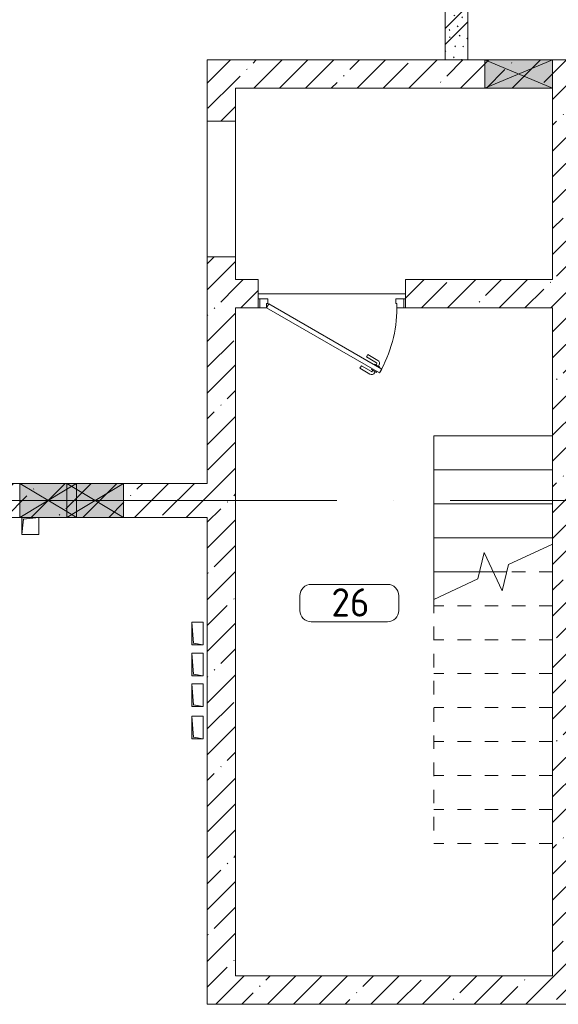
# Model space of a CAD drawing. Header units: millimetres. Extents: x -32229 to 192519, y -13689 to 125138.
# Tile 176 of 183: x 33580 to 38335, y 89600 to 98295. Entities that reach past the tile are written whole.
import ezdxf

# ---------------------------------------------------------------- set-up
doc = ezdxf.new("R2010")
doc.units = ezdxf.units.MM
for name, pattern in [('2_Пунктир_ 0_6 мм', [240, 120, -120]), ('ADSK_Линия сетки', [5000, 4000, -500, 0, -500]), ('ADSK_Сверху', [900, 600, -300]), ('Штриховая', [1000, 600, -400])]:
    doc.linetypes.add(name, pattern=pattern)
for name, color, linetype, lineweight in [('A-AREA-____-IDEN', 7, 'Continuous', 9), ('A-DOOR-____-MCUT', 7, 'Continuous', 9), ('A-DOOR-____-OTLN', 7, 'Continuous', 18), ('A-DOOR-FRAM-MCUT', 7, 'Continuous', 9), ('A-DOOR-OPNG-OTLN', 7, 'Continuous', 18), ('A-FLOR-____-OTLN', 7, 'Continuous', 18), ('A-GLAZ-____-MCUT', 7, 'Continuous', 9), ('A-GLAZ-____-OTLN', 7, 'Continuous', 18), ('A-WALL-____-MCUT', 7, 'Continuous', 40), ('A-WALL-____-PATT', 7, 'Continuous', 40), ('I-WALL-____-MCUT', 7, 'Continuous', 40), ('M-EQPM-____-OTLN', 7, 'Continuous', 18), ('S-GRID-____-OTLN', 7, 'Continuous', 9), ('S-STRS-____-MBND', 7, 'ADSK_Сверху', 18), ('S-STRS-____-OTLN', 7, 'Continuous', 18)]:
    doc.layers.add(name, color=color, linetype=linetype, lineweight=lineweight)
doc.styles.add('GOST Common_3', font='GOST_Common.ttf', dxfattribs={"height": 250})
pattern_1 = [(45, (0, 0), (-228.0985, 228.0985), []), (45, (228.1, 0), (-228.0985, 228.0985), [403.225, -80.645, 6.706, -73.939])]

# ---------------------------------------------------------------- blocks, each defined once
blk = doc.blocks.new('КР-Проем - Настраиваемый-3292093--01 ЭЛ')
at = {"layer": 'A-DOOR-OPNG-OTLN', "color": 253, "lineweight": 13, "true_color": 0xaaaaaa}
for p, q in [((-600, 125), (600, 125)), ((-600, -125), (600, -125))]:
    blk.add_line(p, q, dxfattribs=at)
blk = doc.blocks.new('АР_Дверь однопольная - 1300х2100h_лест__лифт_ холл-4751208--01 ЭЛ')
at = {"layer": 'A-DOOR-____-MCUT', "color": 253, "lineweight": 13, "true_color": 0xaaaaaa}
for p, q in [((-420.9, 700), (-440.9, 665.4)), ((575, 125), (-420.9, 700)), ((-440.9, 665.4), (555, 90.4)), ((555, 90.4), (575, 125))]:
    blk.add_line(p, q, dxfattribs=at)
at = {"layer": 'A-DOOR-____-OTLN', "color": 253, "lineweight": 5, "true_color": 0xaaaaaa}
for p, q in [((-384.5, 688.2), (-378.4, 698.6)), ((-248.7, 658.3), (-337.5, 709.6)), ((-419.3, 652.9), (-423.3, 645.9)), ((-423.3, 645.9), (-380, 620.9)), ((-412.5, 639.7), (-418.5, 629.3)), ((-399.3, 687.5), (-395.3, 694.4)), ((-390.8, 627.2), (-396.8, 616.8)), ((-395.3, 694.4), (-352, 669.4)), ((-306.2, 558.7), (-395, 610)), ((-380, 620.9), (-376, 627.9)), ((-362.8, 675.7), (-356.8, 686.1)), ((-352, 669.4), (-356, 662.5)), ((-261.2, 636.7), (-350, 687.9)), ((-261.2, 636.7), (-248.7, 658.3)), ((-318.7, 537.1), (-407.5, 588.3)), ((-306.2, 558.7), (-318.7, 537.1))]:
    blk.add_line(p, q, dxfattribs=at)
for centre, radius, start, end in [((575, 125), 1150, 150, 180), ((-352.5, 683.6), 30, 60, 150), ((-392.5, 614.3), 30, 150, 240), ((-392.5, 614.3), 4.99, 150, 240), ((-352.5, 683.6), 4.99, 60, 150)]:
    blk.add_arc(centre, radius, start, end, dxfattribs=at)
at = {"layer": 'A-DOOR-FRAM-MCUT', "color": 253, "lineweight": 13, "true_color": 0xaaaaaa}
for p, q in [((-635, 125), (-650, 125)), ((-575, 125), (-635, 125)), ((-635, 125), (-635, 45)), ((-575, 85), (-575, 125)), ((635, 125), (575, 125)), ((575, 125), (575, 85)), ((635, 45), (635, 125)), ((635, 125), (650, 125)), ((-635, 45), (-650, 45)), ((-635, 45), (-565, 45)), ((-565, 85), (-575, 85)), ((-565, 45), (-565, 85)), ((575, 85), (565, 85)), ((565, 85), (565, 45)), ((565, 45), (635, 45)), ((635, 45), (650, 45))]:
    blk.add_line(p, q, dxfattribs=at)
blk = doc.blocks.new('АР_Отверстие прямоугольное - ВК-4025875--01 ЭЛ')
at = {"layer": 'A-GLAZ-____-OTLN', "lineweight": 13, "true_color": 0xf0f0f0}
blk.add_hatch(color=7, dxfattribs=at).paths.add_polyline_path([(-175, 125), (-175, -125), (425, -125), (425, 125)])
at = {"layer": 'A-GLAZ-____-MCUT', "color": 253, "lineweight": 13, "true_color": 0xaaaaaa}
for p, q in [((-175, 125), (-175, -125)), ((425, 125), (425, -125))]:
    blk.add_line(p, q, dxfattribs=at)
at = {"layer": 'A-GLAZ-____-OTLN', "color": 253, "lineweight": 5, "true_color": 0xaaaaaa}
for p, q in [((425, 125), (-175, -125)), ((-175, 125), (425, -125))]:
    blk.add_line(p, q, dxfattribs=at)
at = {"layer": 'A-GLAZ-____-OTLN', "color": 253, "lineweight": 13, "true_color": 0xaaaaaa}
for p, q in [((425, 125), (-175, 125)), ((-175, 125), (-175, -125)), ((425, -125), (425, 125)), ((-175, -125), (425, -125))]:
    blk.add_line(p, q, dxfattribs=at)
blk = doc.blocks.new('АР_Отверстие прямоугольное - СС-4524793--01 ЭЛ')
at = {"layer": 'A-GLAZ-____-OTLN', "lineweight": 13, "true_color": 0xf0f0f0}
blk.add_hatch(color=7, dxfattribs=at).paths.add_polyline_path([(290, -150), (375, -150), (375, 150), (-125, 150), (-125, -150)])
at = {"layer": 'A-GLAZ-____-MCUT', "color": 253, "lineweight": 13, "true_color": 0xaaaaaa}
for p, q in [((-125, 150), (-125, -150)), ((375, 150), (375, -150))]:
    blk.add_line(p, q, dxfattribs=at)
at = {"layer": 'A-GLAZ-____-OTLN', "color": 253, "lineweight": 5, "true_color": 0xaaaaaa}
for p, q in [((-125, 150), (290, -99)), ((290, 99), (-125, -150)), ((375, 150), (290, 99)), ((290, -99), (375, -150))]:
    blk.add_line(p, q, dxfattribs=at)
at = {"layer": 'A-GLAZ-____-OTLN', "color": 253, "lineweight": 13, "true_color": 0xaaaaaa}
for p, q in [((290, 150), (-125, 150)), ((-125, 150), (-125, -150)), ((375, 150), (290, 150)), ((375, -150), (375, 150)), ((-125, -150), (290, -150)), ((290, -150), (375, -150))]:
    blk.add_line(p, q, dxfattribs=at)
blk = doc.blocks.new('АР_Канал вертикальный прямоугольный - ВК-5403405--01 ЭЛ')
at = {"layer": 'M-EQPM-____-OTLN', "lineweight": 13, "true_color": 0xe2e2e2}
blk.add_hatch(color=254, dxfattribs=at).paths.add_polyline_path([(-75, -75), (-60, 60), (75, 75), (-75, 75)])
at = {"layer": 'M-EQPM-____-OTLN', "color": 253, "lineweight": 13, "true_color": 0xaaaaaa}
for p, q in [((75, 75), (-75, 75)), ((-75, 75), (-75, -75)), ((75, 75), (-75, 75)), ((-75, 75), (-75, -75)), ((-75, -75), (-75, 75)), ((-75, 75), (75, 75)), ((-75, -75), (-60, 60)), ((-75, -75), (-60, 60)), ((-60, 60), (75, 75)), ((-60, 60), (75, 75)), ((75, -75), (75, 75)), ((75, 75), (75, -75)), ((-75, -75), (75, -75)), ((75, -75), (-75, -75))]:
    blk.add_line(p, q, dxfattribs=at)
blk = doc.blocks.new('АР_Канал вертикальный прямоугольный - СС-6262946--01 ЭЛ')
at = {"layer": 'M-EQPM-____-OTLN', "lineweight": 13, "true_color": 0xe2e2e2}
blk.add_hatch(color=254, dxfattribs=at).paths.add_polyline_path([(-100, 50), (-100, -50), (-85, 35), (100, 50)])
at = {"layer": 'M-EQPM-____-OTLN', "color": 253, "lineweight": 13, "true_color": 0xaaaaaa}
for p, q in [((100, 50), (-100, 50)), ((-100, 50), (-100, -50)), ((100, 50), (-100, 50)), ((-100, 50), (-100, -50)), ((-100, -50), (-100, 50)), ((-100, 50), (100, 50)), ((-100, -50), (-85, 35)), ((-100, -50), (-85, 35)), ((-85, 35), (100, 50)), ((-85, 35), (100, 50)), ((100, -50), (100, 50)), ((100, 50), (100, -50)), ((-100, -50), (100, -50)), ((100, -50), (-100, -50))]:
    blk.add_line(p, q, dxfattribs=at)
blk = doc.blocks.new('АР_Отверстие прямоугольное - ЭОМ-5444879--01 ЭЛ')
at = {"layer": 'A-GLAZ-____-OTLN', "lineweight": 13, "true_color": 0xf0f0f0}
blk.add_hatch(color=7, dxfattribs=at).paths.add_polyline_path([(375, -150), (375, 150), (-125, 150), (-125, -150)])
at = {"layer": 'A-GLAZ-____-MCUT', "color": 253, "lineweight": 13, "true_color": 0xaaaaaa}
for p, q in [((-125, 150), (-125, -150)), ((375, 150), (375, -150))]:
    blk.add_line(p, q, dxfattribs=at)
at = {"layer": 'A-GLAZ-____-OTLN', "color": 253, "lineweight": 5, "true_color": 0xaaaaaa}
for p, q in [((375, 150), (-125, -150)), ((-125, 150), (375, -150))]:
    blk.add_line(p, q, dxfattribs=at)
at = {"layer": 'A-GLAZ-____-OTLN', "color": 253, "lineweight": 13, "true_color": 0xaaaaaa}
for p, q in [((375, 150), (-125, 150)), ((-125, 150), (-125, -150)), ((375, -150), (375, 150)), ((-125, -150), (375, -150))]:
    blk.add_line(p, q, dxfattribs=at)
blk = doc.blocks.new('Наметкина 10_РД_АР_П_отсоединено_rvt-1--01 ЭЛ')
at = {"layer": 'A-WALL-____-PATT', "lineweight": 5, "true_color": 0xaaaaaa}
h = blk.add_hatch(dxfattribs=at)
h.set_pattern_fill('FP_6', color=253, style=0, pattern_type=2)
h.set_pattern_definition([(135, (300.56, 377.28), (-565.6854, 6e-14), [10, -790]), (135, (349.8, 474.73), (-565.6854, 6e-14), [10, -790]), (135, (423.93, 473.06), (-565.6854, 6e-14), [10, -790]), (135, (229.92, 447.9), (-565.6854, 6e-14), [10, -790]), (135, (155.08, 447.9), (-565.6854, 6e-14), [10, -790]), (135, (114.9, 369.03), (-565.6854, 6e-14), [10, -790]), (135, (132.43, 285.8), (-565.6854, 6e-14), [10, -790]), (135, (214.66, 322), (-565.6854, 6e-14), [10, -790]), (135, (198.16, 261.88), (-565.6854, 6e-14), [10, -790]), (135, (45.2, 272.9), (-565.6854, 6e-14), [10, -790]), (135, (42.32, 336.16), (-565.6854, 6e-14), [10, -790]), (135, (92.26, 192.24), (-565.6854, 6e-14), [10, -790]), (135, (7.07, 149.2), (-565.6854, 6e-14), [10, -790]), (135, (80.6, 95.1), (-565.6854, 6e-14), [10, -790]), (135, (79.53, 36.94), (-565.6854, 6e-14), [10, -790]), (135, (153.87, 74.56), (-565.6854, 6e-14), [10, -790]), (135, (228.35, 124.8), (-565.6854, 6e-14), [10, -790]), (135, (279.75, 180.4), (-565.6854, 6e-14), [10, -790]), (135, (282.9, 31.63), (-565.6854, 6e-14), [10, -790]), (135, (377.38, 53.45), (-565.6854, 6e-14), [10, -790]), (135, (352.28, 102.7), (-565.6854, 6e-14), [10, -790]), (135, (354.05, 0), (-565.6854, 6e-14), [10, -790]), (135, (553.23, 16.45), (-565.6854, 6e-14), [10, -790]), (135, (542.38, 63.45), (-565.6854, 6e-14), [10, -790]), (135, (536.58, 239.3), (-565.6854, 6e-14), [10, -790]), (135, (475.85, 203.9), (-565.6854, 6e-14), [10, -790]), (135, (475.85, 316.54), (-565.6854, 6e-14), [10, -790]), (135, (520.8, 408.7), (-565.6854, 6e-14), [10, -790]), (135, (551.1, 470.8), (-565.6854, 6e-14), [10, -790]), (135, (235.25, 537.93), (-565.6854, 6e-14), [10, -790]), (135, (407.25, 547.65), (-565.6854, 6e-14), [10, -790]), (135, (94.5, 558.6), (-565.6854, 6e-14), [10, -790]), (135, (46.4, 532.3), (-565.6854, 6e-14), [10, -790]), (135, (85.56, 465.04), (-565.6854, 6e-14), [10, -790]), (135, (355.53, 181.14), (-565.6854, 6e-14), [10, -790]), (135, (362.23, 243.6), (-565.6854, 6e-14), [10, -790]), (135, (413.45, 344.1), (-565.6854, 6e-14), [10, -790]), (135, (286.3, 273.25), (-565.6854, 6e-14), [10, -790]), (135, (423.02, 263.72), (-565.6854, 6e-14), [10, -790]), (135, (162.94, 190.2), (-565.6854, 6e-14), [10, -790]), (135, (470.25, 120.93), (-565.6854, 6e-14), [10, -790]), (135, (484.48, 9.78), (-565.6854, 6e-14), [10, -790]), (45, (0, 212.13), (-565.6854, 0), []), (45, (212.13, 0), (-565.6854, 0), []), (45, (353.55, 0), (-565.6854, 0), []), (45, (0, 353.55), (-565.6854, 0), [])])
h.paths.add_polyline_path([(37335.3, 97940), (37535.3, 97940), (37535.3, 103750), (37335.3, 103750), (37335.3, 98110.5)])
h = blk.add_hatch(dxfattribs=at)
h.set_pattern_fill('FP_1', color=253, style=0, pattern_type=2)
h.set_pattern_definition(pattern_1)
h.paths.add_polyline_path([(35485.3, 89850), (35485.3, 96200), (35235.3, 96200), (35235.3, 89850)])
h.paths.add_polyline_path([(35235.3, 97400), (35485.3, 97400), (35485.3, 97940), (35235.3, 97940)])
h = blk.add_hatch(dxfattribs=at)
h.set_pattern_fill('FP_1', color=253, style=0, pattern_type=2)
h.set_pattern_definition(pattern_1)
h.paths.add_polyline_path([(40795.3, 97690), (41135.3, 97690), (41135.3, 97940), (35485.3, 97940), (35485.3, 97690), (40636.6, 97690)])
h = blk.add_hatch(dxfattribs=at)
h.set_pattern_fill('FP_1', color=253, style=0, pattern_type=2)
h.set_pattern_definition(pattern_1)
h.paths.add_polyline_path([(38285.3, 89850), (38535.3, 89850), (38535.3, 97690), (38285.3, 97690), (38285.3, 92327.9)])
h = blk.add_hatch(dxfattribs=at)
h.set_pattern_fill('FP_1', color=253, style=0, pattern_type=2)
h.set_pattern_definition(pattern_1)
h.paths.add_polyline_path([(38285.3, 95750), (38285.3, 96000), (36985.3, 96000), (36985.3, 95750)])
h.paths.add_polyline_path([(35485.3, 95750), (35685.3, 95750), (35685.3, 96000), (35485.3, 96000)])
h = blk.add_hatch(dxfattribs=at)
h.set_pattern_fill('FP_1', color=253, style=0, pattern_type=2)
h.set_pattern_definition(pattern_1)
h.paths.add_polyline_path([(34080.3, 93900), (35235.3, 93900), (35235.3, 94200), (33135.3, 94200), (33135.3, 93900), (33995.3, 93900)])
h = blk.add_hatch(dxfattribs=at)
h.set_pattern_fill('FP_1', color=253, style=0, pattern_type=2)
h.set_pattern_definition(pattern_1)
h.paths.add_polyline_path([(43360.3, 89600), (43360.3, 89850), (39085.4, 89850), (39085.4, 89600), (40636.6, 89600)])
h.paths.add_polyline_path([(38985.4, 89600), (38985.4, 89850), (35235.3, 89850), (35235.3, 89600), (38935.3, 89600)])
at = {"layer": 'A-FLOR-____-OTLN', "color": 253, "lineweight": 13, "true_color": 0xaaaaaa}
for p, q in [((35685.3, 95875), (36985.3, 95875)), ((36985.3, 95875), (35685.3, 95875))]:
    blk.add_line(p, q, dxfattribs=at)
at = {"layer": 'A-WALL-____-MCUT', "color": 253, "lineweight": 13, "true_color": 0xaaaaaa}
for p, q in [((35235.3, 97940), (35235.3, 97400)), ((35485.3, 97940), (35235.3, 97940)), ((37685.3, 97940), (35485.3, 97940)), ((38285.3, 97940), (37685.3, 97940)), ((40495.3, 97940), (38285.3, 97940)), ((35485.3, 97690), (37685.3, 97690)), ((35485.3, 97400), (35485.3, 97690)), ((37685.3, 97690), (38285.3, 97690)), ((38285.3, 97690), (38285.3, 96000)), ((35235.3, 97400), (35485.3, 97400)), ((35235.3, 96200), (35235.3, 94200)), ((35485.3, 96200), (35235.3, 96200)), ((35485.3, 96000), (35485.3, 96200)), ((35685.3, 96000), (35485.3, 96000)), ((35685.3, 95750), (35685.3, 96000)), ((38285.3, 96000), (36985.3, 96000)), ((36985.3, 96000), (36985.3, 95750)), ((35485.3, 95750), (35685.3, 95750)), ((35485.3, 89850), (35485.3, 95750)), ((36985.3, 95750), (38285.3, 95750)), ((38285.3, 95750), (38285.3, 89850)), ((33580.3, 94200), (33135.3, 94200)), ((33995.3, 94200), (33580.3, 94200)), ((34080.3, 94200), (33995.3, 94200)), ((34495.3, 94200), (34080.3, 94200)), ((35235.3, 94200), (34495.3, 94200)), ((33135.3, 93900), (33580.3, 93900)), ((33580.3, 93900), (33995.3, 93900)), ((33995.3, 93900), (34080.3, 93900)), ((34080.3, 93900), (34495.3, 93900)), ((34495.3, 93900), (35235.3, 93900)), ((35235.3, 93900), (35235.3, 89850)), ((35235.3, 89850), (35235.3, 89600)), ((38285.3, 89850), (35485.3, 89850)), ((35235.3, 89600), (38935.3, 89600))]:
    blk.add_line(p, q, dxfattribs=at)
at = {"layer": 'I-WALL-____-MCUT', "color": 253, "lineweight": 13, "true_color": 0xaaaaaa}
for p, q in [((37335.3, 98530), (37335.3, 97940)), ((37535.3, 97940), (37535.3, 98530)), ((37335.3, 97940), (37535.3, 97940))]:
    blk.add_line(p, q, dxfattribs=at)
at = {"layer": 'S-STRS-____-MBND', "color": 253, "linetype": 'Continuous', "lineweight": 13, "true_color": 0xaaaaaa}
for p, q in [((37896.2, 93483.4), (38285.3, 93664.8)), ((37624.3, 93356.6), (37681.1, 93589.9)), ((37681.1, 93589.9), (37839.5, 93250.1)), ((37839.5, 93250.1), (37896.2, 93483.4)), ((37235.3, 93175.2), (37624.3, 93356.6))]:
    blk.add_line(p, q, dxfattribs=at)
at = {"layer": 'S-STRS-____-MBND', "color": 253, "linetype": '2_Пунктир_ 0_6 мм', "lineweight": 13, "true_color": 0xaaaaaa}
for p, q in [((37760.3, 93420), (37639.8, 93420)), ((37760.3, 93420), (37639.8, 93420)), ((38285.3, 93420), (37880.8, 93420)), ((38285.3, 93420), (37880.8, 93420)), ((37235.3, 93175.2), (37235.3, 91020)), ((38285.3, 93120), (37235.3, 93120)), ((38285.3, 93120), (37235.3, 93120)), ((38285.3, 93120), (38285.3, 91020)), ((38285.3, 92820), (37235.3, 92820)), ((38285.3, 92820), (37235.3, 92820)), ((38285.3, 92520), (37235.3, 92520)), ((38285.3, 92520), (37235.3, 92520)), ((38285.3, 92220), (37235.3, 92220)), ((38285.3, 92220), (37235.3, 92220)), ((38285.3, 91920), (37235.3, 91920)), ((38285.3, 91920), (37235.3, 91920)), ((38285.3, 91620), (37235.3, 91620)), ((38285.3, 91620), (37235.3, 91620)), ((38285.3, 91320), (37235.3, 91320)), ((38285.3, 91320), (37235.3, 91320)), ((38285.3, 91020), (37235.3, 91020))]:
    blk.add_line(p, q, dxfattribs=at)
at = {"layer": 'S-STRS-____-OTLN', "color": 253, "lineweight": 13, "true_color": 0xaaaaaa}
for p, q in [((38285.3, 94620), (37235.3, 94620)), ((37235.3, 94620), (37235.3, 94320)), ((37235.3, 94320), (37235.3, 94020)), ((38285.3, 94320), (37235.3, 94320)), ((37235.3, 94020), (37235.3, 93720)), ((38285.3, 94020), (37235.3, 94020)), ((37235.3, 93720), (37235.3, 93420)), ((38285.3, 93720), (37235.3, 93720)), ((37235.3, 93420), (37235.3, 93175.2)), ((37639.8, 93420), (37235.3, 93420)), ((37880.8, 93420), (37760.3, 93420))]:
    blk.add_line(p, q, dxfattribs=at)
at = {"layer": 'S-STRS-____-OTLN', "color": 253, "linetype": 'Штриховая', "lineweight": 13, "true_color": 0xaaaaaa}
for p, q in [((38285.3, 94620), (37235.3, 94620)), ((38285.3, 94320), (37235.3, 94320)), ((38285.3, 94020), (37235.3, 94020)), ((38285.3, 93720), (37235.3, 93720)), ((37639.8, 93420), (37235.3, 93420)), ((37880.8, 93420), (37760.3, 93420))]:
    blk.add_line(p, q, dxfattribs=at)
at = {"layer": 'A-DOOR-____-OTLN', "color": 253, "lineweight": 13, "true_color": 0xaaaaaa}
for name, p, rotation in [('КР-Проем - Настраиваемый-3292093--01 ЭЛ', (35360.3, 96800), 270), ('АР_Дверь однопольная - 1300х2100h_лест__лифт_ холл-4751208--01 ЭЛ', (36335.3, 95875), 180)]:
    blk.add_blockref(name, p, dxfattribs=dict(at, rotation=rotation))
at = {"layer": 'A-GLAZ-____-OTLN', "color": 253, "lineweight": 13, "true_color": 0xaaaaaa, "rotation": 180}
blk.add_blockref('АР_Отверстие прямоугольное - ВК-4025875--01 ЭЛ', (38110.3, 97815), dxfattribs=at)
at = {"layer": 'A-GLAZ-____-OTLN', "color": 253, "lineweight": 13, "true_color": 0xaaaaaa}
for name, p in [('АР_Отверстие прямоугольное - СС-4524793--01 ЭЛ', (33705.3, 94050)), ('АР_Отверстие прямоугольное - ЭОМ-5444879--01 ЭЛ', (34120.3, 94050))]:
    blk.add_blockref(name, p, dxfattribs=at)
at = {"layer": 'M-EQPM-____-OTLN', "color": 253, "lineweight": 13, "true_color": 0xaaaaaa}
blk.add_blockref('АР_Канал вертикальный прямоугольный - ВК-5403405--01 ЭЛ', (33675.3, 93825), dxfattribs=at)
at = {"layer": 'M-EQPM-____-OTLN', "color": 253, "lineweight": 13, "true_color": 0xaaaaaa, "rotation": 90}
for p in [(35150.3, 92875), (35150.3, 92600), (35150.3, 92330), (35150.3, 92045)]:
    blk.add_blockref('АР_Канал вертикальный прямоугольный - СС-6262946--01 ЭЛ', p, dxfattribs=at)
blk = doc.blocks.new('Марка помещения 2 - Марка помещения 2-1605974--01 ЭЛ')
at = {"layer": 'A-AREA-____-IDEN', "color": 253, "true_color": 0xaaaaaa}
for p, q in [((-1.797, 0.841), (1.569, 0.841)), ((-2.297, -0.309), (-2.297, 0.341)), ((2.069, 0.341), (2.069, -0.309)), ((1.569, -0.809), (-1.797, -0.809))]:
    blk.add_line(p, q, dxfattribs=at)
for centre, start, end in [((-1.797, 0.341), 90, 180), ((1.569, 0.341), 0, 90), ((-1.797, -0.309), 180, 270), ((1.569, -0.309), 270, 360)]:
    blk.add_arc(centre, 0.5, start, end, dxfattribs=at)

msp = doc.modelspace()

# ---------------------------------------------------------------- linework, layer by layer
at = {"layer": 'S-GRID-____-OTLN', "color": 253, "linetype": 'ADSK_Линия сетки', "true_color": 0xaaaaaa}
msp.add_line((131381.2, 94050), (-30593.4, 94050), dxfattribs=at)

# ---------------------------------------------------------------- block references
at = {"lineweight": 5}
msp.add_blockref('Наметкина 10_РД_АР_П_отсоединено_rvt-1--01 ЭЛ', (0, 0), dxfattribs=at)
at = {"layer": 'A-AREA-____-IDEN', "color": 253, "true_color": 0xaaaaaa, "xscale": 199.9999999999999, "yscale": 199.9999999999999, "zscale": 199.9999999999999}
msp.add_blockref('Марка помещения 2 - Марка помещения 2-1605974--01 ЭЛ', (36514, 93140.3), dxfattribs=at)

# ---------------------------------------------------------------- texts
at = {"layer": 'A-AREA-____-IDEN', "color": 253, "true_color": 0xaaaaaa, "insert": (36332.5, 93274), "char_height": 250, "width": 448.945, "attachment_point": 1, "style": 'GOST Common_3'}
msp.add_mtext('26', dxfattribs=at)

doc.saveas('drawing.dxf')
